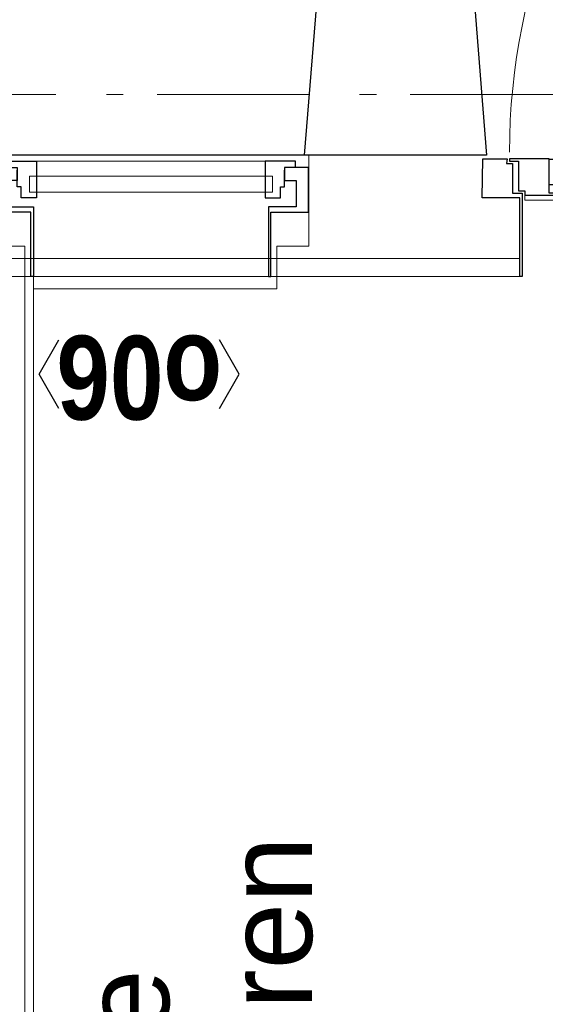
# Model space of a CAD drawing. Header units: millimetres. Extents: x -46954 to 169732, y -26853 to 94136.
# Tile 80 of 174: x -10901 to -10036, y 67563 to 69185. Entities that reach past the tile are written whole.
import ezdxf
from ezdxf.enums import TextEntityAlignment as Align

# ---------------------------------------------------------------- set-up
doc = ezdxf.new("R2010")
doc.units = ezdxf.units.MM
doc.header["$LTSCALE"] = 400
doc.linetypes.add('STYLE_06', pattern=[1.041641, 0.625, -0.208282, 0.069427, -0.138931])
for name, color, linetype, lineweight in [('Binnenkozijnen', 140, 'Continuous', 15), ('Buitenkozijnen', 140, 'Continuous', 15), ('Kozijnmerken', 43, 'Continuous', 9), ('mat-beton (ihwg)', 5, 'Continuous', 25), ('mat-multiplex-hor', 140, 'Continuous', 15), ('mat-naaldhout', 140, 'Continuous', 15), ('None', 7, 'Continuous', 9), ('Tekst', 140, 'Continuous', 15)]:
    doc.layers.add(name, color=color, linetype=linetype, lineweight=lineweight)
doc.styles.add('Arial', font='arial.ttf', dxfattribs={"height": 176.388889})
doc.styles.add('Arial Narrow', font='ARIALN.TTF', dxfattribs={"height": 222.25})
doc.styles.add('Arial Narrow (bold)', font='ARIALNB.TTF', dxfattribs={"height": 172.861111})

# ---------------------------------------------------------------- blocks, each defined once
blk = doc.blocks.new('Kozijnmerk 50')
at = {"layer": 'Kozijnmerken', "color": 92, "linetype": 'Continuous', "lineweight": 25}
for points in [[(-132.2, 50.6), (-164.8, -5.8), (-132.2, -62.1)], [(132.2, 50.6), (164.8, -5.8), (132.2, -62.1)]]:
    blk.add_lwpolyline(points, dxfattribs=at)
at = {"layer": 'None', "color": 43, "style": 'Arial Narrow (bold)'}
blk.add_attdef('merk', text='', height=138.3, dxfattribs=at).set_placement((0, 0), align=Align.MIDDLE_CENTER)
blk = doc.blocks.new('*U1129')
at = {"layer": 'Buitenkozijnen', "color": 92, "linetype": 'Continuous', "lineweight": 25}
for p, q in [((37691.1, 6900), (37441.1, 6880)), ((37691.1, 6355), (37441.1, 6375))]:
    blk.add_line(p, q, dxfattribs=at)
at = {"layer": 'Buitenkozijnen', "color": 43, "linetype": 'Continuous', "lineweight": 9}
blk.add_lwpolyline([(37291.1, 6367.5), (37291.1, 6420), (37241.1, 6420), (37241.1, 6835), (37291.1, 6835), (37291.1, 6887.5), (37441.1, 6887.5), (37441.1, 6880), (37691.1, 6900), (37691.1, 6355), (37441.1, 6375), (37441.1, 6367.5)], close=True, dxfattribs=at)
at = {"layer": 'None', "color": 8, "linetype": 'Continuous', "lineweight": 5}
blk.add_line((37431.1, 6815.8), (37431.1, 6439.3), dxfattribs=at)
at = {"layer": 'None', "color": 92, "linetype": 'Continuous', "lineweight": 25}
for points in [[(37421.1, 6886.8), (37421.1, 6847.8), (37399.4, 6847.8), (37399.4, 6866.8), (37356.1, 6866.8), (37356.1, 6821), (37241.1, 6821), (37241.1, 6825), (37347.1, 6825), (37347.1, 6886.8), (37366.1, 6886.8), (37366.1, 6886.8)], [(37421.1, 6368.3), (37421.1, 6407.3), (37399.4, 6407.3), (37399.4, 6388.3), (37356.1, 6388.3), (37356.1, 6434), (37241.1, 6434), (37241.1, 6430), (37347.1, 6430), (37347.1, 6368.3), (37366.1, 6368.3), (37366.1, 6368.3)]]:
    blk.add_lwpolyline(points, close=True, dxfattribs=at)
for points in [[(37421.1, 6865.8), (37431.1, 6865.8), (37431.1, 6815.8), (37371.1, 6815.8), (37371.1, 6840.9), (37389.2, 6840.9), (37389.2, 6847.8), (37416.4, 6847.8)], [(37421.1, 6389.3), (37431.1, 6389.3), (37431.1, 6439.3), (37371.1, 6439.3), (37371.1, 6414.1), (37389.2, 6414.1), (37389.2, 6407.3), (37416.4, 6407.3)]]:
    blk.add_lwpolyline(points, dxfattribs=at)
at = {"layer": 'None', "color": 140, "linetype": 'Continuous', "lineweight": 15}
blk.add_lwpolyline([(37406.9, 6827.5), (37406.9, 6427.5), (37380.5, 6427.5), (37380.5, 6827.5)], close=True, dxfattribs=at)
blk = doc.blocks.new('*U1130')
at = {"layer": 'Binnenkozijnen', "color": 92, "linetype": 'Continuous', "lineweight": 25}
for points in [[(37434.6, 5972.1), (37435.1, 5972.1), (37435.1, 6037), (37431.4, 6037), (37431.4, 6022.1), (37382.6, 6022.1), (37382.6, 6012.1), (37375.1, 6012.1), (37375.1, 5952.1), (37378.6, 5952.1), (37378.6, 5972.1), (37392.6, 5972.1)], [(37434.6, 5078), (37435.1, 5078), (37435.1, 5013), (37431.4, 5013), (37431.4, 5028), (37382.6, 5028), (37382.6, 5038), (37375.1, 5038), (37375.1, 5098), (37378.6, 5098), (37378.6, 5078), (37392.6, 5078)]]:
    blk.add_lwpolyline(points, dxfattribs=at)
for points in [[(37392.6, 5972.1), (37434.6, 5972.1), (37434.6, 5952.1), (37392.6, 5952.1)], [(37392.6, 5098), (37434.6, 5098), (37434.6, 5078), (37392.6, 5078)]]:
    blk.add_lwpolyline(points, close=True, dxfattribs=at)
at = {"layer": 'None', "color": 8, "linetype": 'Continuous', "lineweight": 5}
blk.add_line((37434.6, 5952.1), (37434.6, 5098), dxfattribs=at)
at = {"layer": 'None', "color": 43, "linetype": 'Continuous', "lineweight": 9}
blk.add_line((37434.6, 5010.6), (38493.8, 5015.9), dxfattribs=at)
at = {"layer": 'None', "color": 92, "linetype": 'Continuous', "lineweight": 25}
for points in [[(37435.1, 6081.1), (37435.1, 6041.1), (37427.6, 6042.1), (37427.6, 6032.1), (37378.6, 6032.1), (37378.6, 6016.1), (37241.1, 6016.1), (37241.1, 6020.1), (37371.1, 6020.1), (37371.1, 6066.1), (37371.1, 6066.1), (37371.1, 6082.1)], [(37435.1, 4969), (37435.1, 5009), (37427.6, 5008), (37427.6, 5018), (37378.6, 5018), (37378.6, 5034), (37241.1, 5034), (37241.1, 5030), (37371.1, 5030), (37371.1, 4984), (37371.1, 4984), (37371.1, 4968)]]:
    blk.add_lwpolyline(points, close=True, dxfattribs=at)
at = {"layer": 'None', "color": 140, "linetype": 'Continuous', "lineweight": 15}
blk.add_lwpolyline([(37388.1, 5094.7), (37388.1, 5952.9), (37375.1, 5952.9), (37375.1, 6012.1), (37367.1, 6012.1), (37367.1, 5038), (37375.1, 5038), (37375.1, 5094.7)], close=True, dxfattribs=at)
at = {"layer": 'None', "color": 43, "linetype": 'Continuous', "lineweight": 9}
blk.add_arc((37446.1, 4989), 1048.1, 1.4703, 90, dxfattribs=at)
blk = doc.blocks.new('*U1131')
at = {"layer": 'mat-naaldhout', "color": 92, "lineweight": 25}
blk.add_line((37691.1, 6095), (37441.1, 6075), dxfattribs=at)
at = {"layer": 'Binnenkozijnen', "color": 7}
blk.add_blockref('*U1129', (0, 0), dxfattribs=at)
at = {"layer": 'None', "color": 7}
blk.add_blockref('*U1130', (0, 0), dxfattribs=at)
blk = doc.blocks.new('*U1435')
at = {"layer": 'None', "color": 43, "linetype": 'Continuous', "lineweight": 9}
blk.add_line((34111.1, 6835), (37241.1, 6835), dxfattribs=at)
at = {"layer": 'None', "color": 8, "linetype": 'Continuous', "lineweight": 5}
blk.add_line((34111.1, 6820), (37241.1, 6821), dxfattribs=at)

msp = doc.modelspace()

# ---------------------------------------------------------------- linework, layer by layer
at = {"layer": 'mat-beton (ihwg)', "lineweight": 25}
msp.add_line((-10132.73323, 68961.61338), (-44957.73324, 68961.61338), dxfattribs=at)
at = {"layer": 'mat-multiplex-hor', "lineweight": 15}
for p, q in [((-10077.77578, 68791.57289), (-12307.73324, 68791.57289)), ((-10077.77578, 68791.57289), (-10077.77578, 68761.57289)), ((-10077.77578, 68761.57289), (-12307.73324, 68761.57289))]:
    msp.add_line(p, q, dxfattribs=at)
at = {"layer": 'None', "color": 43, "linetype": 'STYLE_06', "lineweight": 9}
msp.add_line((-46507.5204, 69061.57274), (-5307.57324, 69061.57274), dxfattribs=at)
at = {"layer": 'None', "color": 8, "linetype": 'Continuous', "lineweight": 5}
for p, q in [((-10878.72172, 68761.57289), (-10477.78223, 68761.57289)), ((-10878.72172, 68741.57289), (-10878.72172, 68761.57289)), ((-10477.78223, 68741.57289), (-10477.78223, 68761.57289)), ((-10878.72172, 68741.57289), (-10477.78223, 68741.57289))]:
    msp.add_line(p, q, dxfattribs=at)

# ---------------------------------------------------------------- block references
at = {"layer": 'Kozijnmerken', "color": 7, "rotation": 180}
msp.add_blockref('Kozijnmerk 50', (-10704.49919, 68595.16333), dxfattribs=at).add_auto_attribs({'merk': 'o06'})
at = {"layer": 'None', "color": 7, "rotation": 90}
for name in ['*U1131', '*U1435']:
    msp.add_blockref(name, (-4057.73324, 31520.51338), dxfattribs=at)

# ---------------------------------------------------------------- texts
at = {"layer": 'Tekst', "color": 43, "insert": (-10796.34872, 66064.03436), "char_height": 141.1111111, "attachment_point": 1, "rotation": 90, "style": 'Arial'}
msp.add_mtext('glazen balustrade\\Pin 3 platen uitvoeren', dxfattribs=at)
at = {"layer": 'Tekst', "color": 92, "insert": (-10275.87212, 66878.35052), "char_height": 197.555556, "attachment_point": 1, "rotation": 90, "style": 'Arial Narrow'}
msp.add_mtext('7125+', dxfattribs=at)

doc.saveas('drawing.dxf')
